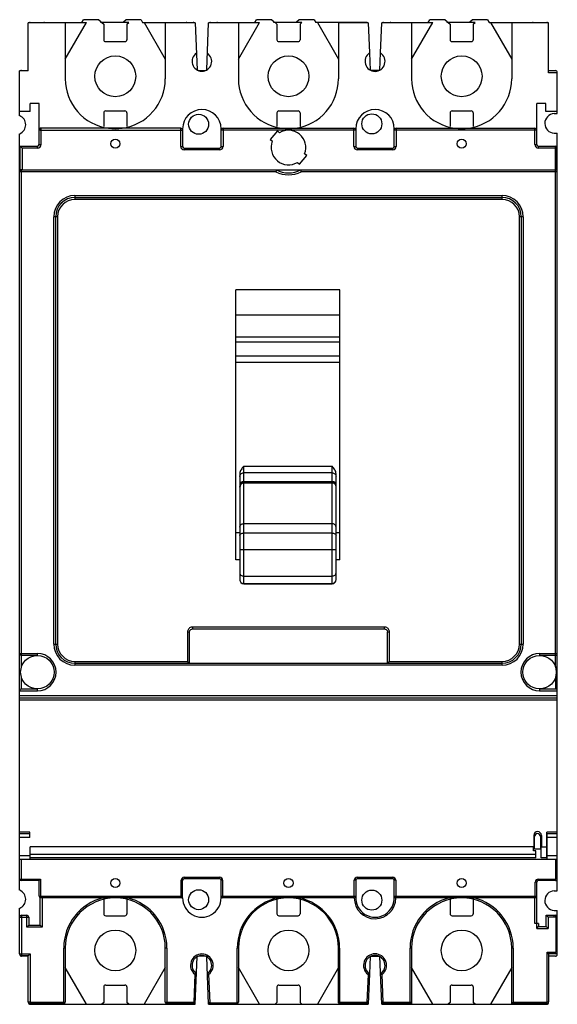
# Model space of a CAD drawing. Header units: millimetres. Extents: x 39 to 179, y 22 to 277.
import ezdxf

# ---------------------------------------------------------------- set-up
doc = ezdxf.new("R2010")
doc.units = ezdxf.units.MM
doc.header["$LTSCALE"] = 19.593719
doc.layers.get('0').update_dxf_attribs({"linetype": 'CONTINUOUS'})

msp = doc.modelspace()

# ---------------------------------------------------------------- linework, layer by layer
at = {"color": 7, "linetype": 'Continuous'}
for p, q in [((41.42, 263.9), (41.42, 276.4)), ((51.02, 276.4), (41.42, 276.4)), ((41.92, 276.52), (56.52, 276.52)), ((51.02, 267), (56.52, 276.52)), ((51.02, 276.4), (51.02, 261.9)), ((55.32, 276.52), (55.72, 277.22)), ((59.72, 277.22), (55.72, 277.22)), ((59.72, 277.22), (60.22, 276.72)), ((60.22, 276.52), (60.22, 276.72)), ((67.52, 276.52), (60.22, 276.52)), ((60.52, 276.52), (61.02, 276.02)), ((66.22, 276.72), (66.72, 277.22)), ((66.22, 276.52), (66.22, 276.72)), ((70.72, 277.22), (66.72, 277.22)), ((67.02, 276.02), (67.52, 276.52)), ((70.72, 277.22), (71.13, 276.52)), ((71.13, 276.52), (84.29, 276.52)), ((71.52, 276.52), (77.02, 267)), ((77.02, 276.4), (77.02, 261.9)), ((84.77, 276.4), (77.02, 276.4)), ((84.77, 276.4), (85.27, 264.18)), ((87.78, 264.18), (88.27, 276.4)), ((96.02, 276.4), (88.27, 276.4)), ((88.76, 276.52), (101.52, 276.52)), ((96.02, 267), (101.52, 276.52)), ((96.02, 276.4), (96.02, 261.9)), ((100.32, 276.52), (100.72, 277.22)), ((104.72, 277.22), (100.72, 277.22)), ((104.72, 277.22), (105.22, 276.72)), ((105.22, 276.52), (105.22, 276.72)), ((112.52, 276.52), (105.22, 276.52)), ((105.52, 276.52), (106.02, 276.02)), ((111.22, 276.72), (111.72, 277.22)), ((111.22, 276.52), (111.22, 276.72)), ((115.72, 277.22), (111.72, 277.22)), ((112.02, 276.02), (112.52, 276.52)), ((115.72, 277.22), (116.13, 276.52)), ((129.29, 276.52), (116.13, 276.52)), ((116.52, 276.52), (122.02, 267)), ((122.02, 276.4), (122.02, 261.9)), ((129.77, 276.4), (122.02, 276.4)), ((129.77, 276.4), (130.1, 268.58)), ((132.95, 268.58), (133.27, 276.4)), ((141.02, 276.4), (133.27, 276.4)), ((133.75, 276.52), (146.52, 276.52)), ((141.02, 267), (146.52, 276.52)), ((141.02, 276.4), (141.02, 261.9)), ((145.32, 276.52), (145.72, 277.22)), ((149.72, 277.22), (145.72, 277.22)), ((149.72, 277.22), (150.22, 276.72)), ((150.22, 276.52), (150.22, 276.72)), ((157.52, 276.52), (150.22, 276.52)), ((150.52, 276.52), (151.02, 276.02)), ((156.22, 276.72), (156.72, 277.22)), ((156.22, 276.52), (156.22, 276.72)), ((160.72, 277.22), (156.72, 277.22)), ((157.02, 276.02), (157.52, 276.52)), ((160.72, 277.22), (161.13, 276.52)), ((161.13, 276.52), (176.12, 276.52)), ((161.52, 276.52), (167.02, 267)), ((167.02, 276.4), (167.02, 261.9)), ((176.62, 276.4), (167.02, 276.4)), ((176.62, 263.4), (176.62, 276.4)), ((61.02, 276.02), (61.02, 272.02)), ((67.02, 276.02), (67.02, 272.02)), ((106.02, 276.02), (106.02, 272.02)), ((112.02, 276.02), (112.02, 272.02)), ((151.02, 276.02), (151.02, 272.02)), ((157.02, 276.02), (157.02, 272.02)), ((61.52, 271.52), (66.52, 271.52)), ((106.52, 271.52), (111.52, 271.52)), ((151.52, 271.52), (156.52, 271.52)), ((130.1, 268.58), (130.27, 264.13)), ((132.78, 264.13), (132.95, 268.58)), ((39.17, 252.29), (39.17, 263.9)), ((41.42, 263.9), (39.17, 263.9)), ((39.67, 264.02), (41.42, 264.02)), ((85.61, 264.02), (87.44, 264.02)), ((132.49, 264.02), (130.52, 264.02)), ((176.62, 264.02), (178.38, 264.02)), ((178.88, 263.4), (176.62, 263.4)), ((178.88, 252.83), (178.88, 263.52)), ((41.89, 253.4), (39.17, 253.4)), ((41.89, 253.4), (41.89, 255.5)), ((44.22, 255.5), (41.89, 255.5)), ((44.22, 244.8), (44.22, 255.5)), ((61.52, 253.52), (66.52, 253.52)), ((106.52, 253.52), (111.52, 253.52)), ((151.52, 253.52), (156.52, 253.52)), ((173.52, 244.8), (173.52, 255.5)), ((175.86, 255.5), (173.52, 255.5)), ((175.86, 253.4), (175.86, 255.5)), ((178.88, 253.4), (175.86, 253.4)), ((61.02, 253.02), (61.02, 249.51)), ((67.02, 253.02), (67.02, 249.51)), ((106.02, 253.02), (106.02, 249.51)), ((112.02, 253.02), (112.02, 249.51)), ((151.02, 253.02), (151.02, 249.51)), ((157.02, 253.02), (157.02, 249.51)), ((178.02, 252.83), (178.88, 252.83)), ((81.02, 249.02), (44.62, 249.02)), ((44.72, 244.8), (44.72, 248.52)), ((44.72, 248.52), (81.52, 248.52)), ((81.02, 244.3), (81.02, 249.02)), ((81.52, 248.9), (81.52, 244.3)), ((91.52, 244.3), (91.52, 248.9)), ((126.52, 248.52), (91.52, 248.52)), ((92.02, 249.02), (92.02, 244.3)), ((92.02, 249.02), (126.02, 249.02)), ((106.16, 248.32), (104.3, 246.09)), ((106.69, 247.87), (106.16, 248.32)), ((126.02, 244.3), (126.02, 249.02)), ((126.52, 248.9), (126.52, 244.3)), ((136.52, 244.3), (136.52, 248.9)), ((173.52, 248.52), (136.52, 248.52)), ((137.02, 249.02), (137.02, 244.3)), ((137.02, 249.02), (173.02, 249.02)), ((173.02, 244.8), (173.02, 249.02)), ((39.17, 51.15), (39.17, 247.59)), ((104.3, 246.09), (104.83, 245.65)), ((178.03, 247.74), (178.88, 247.74)), ((178.88, 51.01), (178.88, 247.74)), ((39.17, 244.4), (43.82, 244.4)), ((39.34, 238.1), (39.34, 244.4)), ((39.84, 243.9), (39.34, 244.4)), ((39.84, 243.9), (39.84, 238.23)), ((43.82, 243.9), (39.84, 243.9)), ((43.82, 243.9), (43.82, 244.4)), ((44.22, 244.8), (44.72, 244.8)), ((81.02, 244.3), (81.52, 244.3)), ((81.92, 243.9), (81.92, 243.4)), ((81.92, 243.9), (91.12, 243.9)), ((91.12, 243.4), (81.92, 243.4)), ((91.12, 243.4), (91.12, 243.9)), ((91.52, 244.3), (92.02, 244.3)), ((126.02, 244.3), (126.52, 244.3)), ((126.92, 243.9), (126.92, 243.4)), ((126.92, 243.9), (136.12, 243.9)), ((136.12, 243.4), (126.92, 243.4)), ((136.12, 243.4), (136.12, 243.9)), ((136.52, 244.3), (137.02, 244.3)), ((173.02, 244.8), (173.52, 244.8)), ((173.92, 244.4), (173.92, 243.9)), ((173.92, 244.4), (178.88, 244.4)), ((178.72, 243.9), (173.92, 243.9)), ((178.42, 238.23), (178.42, 244.4)), ((178.72, 238.1), (178.72, 244.1)), ((111.88, 239.73), (113.75, 241.95)), ((113.75, 241.95), (113.22, 242.4)), ((39.34, 238.23), (178.38, 238.23)), ((39.67, 109.21), (39.67, 238.23)), ((111.36, 240.17), (111.88, 239.73)), ((178.38, 109.2), (178.38, 238.23)), ((105.76, 237.73), (39.17, 237.73)), ((178.88, 237.73), (112.3, 237.73)), ((53.53, 231.56), (53.53, 230.56)), ((53.53, 231.56), (164.52, 231.56)), ((53.53, 231.06), (164.52, 231.06)), ((164.52, 230.56), (53.53, 230.56)), ((164.52, 230.56), (164.52, 231.56)), ((48.03, 115.08), (48.03, 226.06)), ((49.03, 226.06), (48.03, 226.06)), ((48.53, 115.08), (48.53, 226.06)), ((49.03, 226.06), (49.03, 115.08)), ((169.02, 115.08), (169.02, 226.06)), ((170.02, 226.06), (169.02, 226.06)), ((169.52, 226.06), (169.52, 115.08)), ((170.02, 226.06), (170.02, 115.08)), ((95.38, 136.97), (95.38, 207.07)), ((122.38, 207.07), (95.38, 207.07)), ((122.38, 136.97), (122.38, 207.07)), ((95.38, 200.6), (122.38, 200.6)), ((122.38, 194.77), (95.38, 194.77)), ((95.38, 193.57), (122.38, 193.57)), ((122.38, 189.85), (95.38, 189.85)), ((95.38, 188.32), (122.38, 188.32)), ((97.38, 130.76), (97.38, 161.24)), ((97.38, 161.24), (120.38, 161.24)), ((120.38, 130.76), (120.38, 161.24)), ((96.38, 159.32), (96.38, 131.76)), ((120.38, 159.53), (97.38, 159.53)), ((121.38, 156.09), (121.38, 159.32)), ((97.38, 157.32), (120.38, 157.32)), ((97.38, 157.17), (120.38, 157.17)), ((120.38, 156.88), (97.38, 156.88)), ((121.38, 131.76), (121.38, 155.96)), ((120.38, 146.34), (97.38, 146.34)), ((96.38, 143.97), (95.38, 143.97)), ((97.38, 143.92), (120.38, 143.92)), ((122.38, 143.97), (121.38, 143.97)), ((97.38, 139.65), (120.38, 139.65)), ((96.38, 136.97), (95.38, 136.97)), ((122.38, 136.97), (121.38, 136.97)), ((97.38, 132.75), (120.38, 132.75)), ((97.38, 130.79), (120.38, 130.79)), ((97.38, 130.76), (120.38, 130.76)), ((83.29, 118.2), (82.79, 118.2)), ((82.79, 118.2), (82.79, 110.58)), ((83.29, 110.08), (83.29, 118.2)), ((133.97, 119.49), (84.1, 119.49)), ((84.1, 119.49), (84.1, 118.99)), ((84.1, 118.99), (133.97, 118.99)), ((133.97, 118.99), (133.97, 119.49)), ((135.27, 118.19), (134.77, 118.19)), ((134.77, 110.08), (134.77, 118.19)), ((135.27, 110.58), (135.27, 118.19)), ((48.03, 115.08), (49.03, 115.08)), ((169.02, 115.08), (170.02, 115.08)), ((39.17, 112.63), (43.78, 112.63)), ((43.78, 112.13), (43.78, 112.63)), ((174.28, 112.63), (178.88, 112.63)), ((174.28, 112.63), (174.28, 112.13)), ((43.78, 112.13), (39.67, 112.13)), ((53.53, 110.58), (53.53, 109.58)), ((53.53, 110.58), (82.79, 110.58)), ((53.53, 110.08), (164.52, 110.08)), ((82.79, 110.58), (83.29, 110.08)), ((135.27, 110.58), (134.77, 110.08)), ((135.27, 110.58), (164.52, 110.58)), ((164.52, 109.58), (164.52, 110.58)), ((178.38, 112.13), (174.28, 112.13)), ((164.52, 109.58), (53.53, 109.58)), ((39.67, 103.43), (39.67, 106.34)), ((178.38, 106.32), (178.38, 103.43)), ((39.17, 102.93), (43.78, 102.93)), ((39.67, 103.43), (43.78, 103.43)), ((43.78, 102.93), (43.78, 103.43)), ((174.28, 103.43), (178.38, 103.43)), ((174.28, 103.43), (174.28, 102.93)), ((174.28, 102.93), (178.88, 102.93)), ((178.88, 101.62), (39.17, 101.62)), ((178.88, 101.02), (39.17, 101.02)), ((178.88, 100.5), (39.17, 100.5)), ((41.77, 66.24), (39.17, 66.24)), ((39.17, 65.84), (41.77, 65.84)), ((41.77, 64.84), (39.17, 64.84)), ((41.77, 64.84), (41.77, 66.24)), ((172.77, 65.39), (172.77, 62.39)), ((172.97, 61.79), (172.97, 65.09)), ((174.47, 65.09), (174.47, 61.79)), ((174.73, 65.39), (174.73, 62.39)), ((178.88, 66.24), (176.13, 66.24)), ((176.13, 62.39), (176.13, 66.24)), ((176.27, 65.84), (178.88, 65.84)), ((176.27, 59.14), (176.27, 65.84)), ((178.88, 64.84), (176.27, 64.84)), ((172.77, 62.39), (41.87, 62.39)), ((41.87, 59.14), (41.87, 62.39)), ((172.73, 61.4), (172.73, 62.39)), ((173.27, 61.4), (172.73, 61.4)), ((174.47, 61.79), (172.97, 61.79)), ((173.27, 59.55), (173.27, 61.4)), ((174.67, 62.39), (176.17, 62.39)), ((174.67, 59.55), (174.67, 62.39)), ((176.17, 59.55), (176.17, 62.39)), ((39.17, 60.14), (41.87, 60.14)), ((178.88, 59.14), (39.17, 59.14)), ((39.57, 59.14), (39.57, 53.64)), ((41.87, 60.55), (173.27, 60.55)), ((173.27, 59.55), (41.87, 59.55)), ((176.17, 59.55), (174.67, 59.55)), ((176.27, 60.14), (178.88, 60.14)), ((178.48, 54.14), (178.48, 59.14)), ((39.17, 54.04), (44.62, 54.04)), ((44.62, 54.04), (44.22, 53.64)), ((44.62, 54.04), (44.62, 49.17)), ((81.52, 53.74), (81.12, 53.74)), ((81.12, 49.17), (81.12, 53.74)), ((81.52, 49.16), (81.52, 53.74)), ((81.92, 54.54), (91.12, 54.54)), ((81.92, 54.54), (81.92, 54.14)), ((91.12, 54.14), (81.92, 54.14)), ((91.12, 54.14), (91.12, 54.54)), ((91.92, 53.74), (91.52, 53.74)), ((91.53, 49.13), (91.52, 53.74)), ((91.92, 53.74), (91.92, 49.17)), ((126.52, 53.74), (126.12, 53.74)), ((126.12, 49.17), (126.12, 53.74)), ((126.52, 53.74), (126.52, 49.57)), ((126.92, 54.54), (136.12, 54.54)), ((126.92, 54.54), (126.92, 54.14)), ((136.12, 54.14), (126.92, 54.14)), ((136.12, 54.14), (136.12, 54.54)), ((136.92, 53.74), (136.52, 53.74)), ((136.52, 49.57), (136.52, 53.74)), ((136.92, 53.74), (136.92, 49.17)), ((173.92, 54.04), (178.38, 54.04)), ((173.92, 54.04), (173.92, 53.64)), ((178.38, 53.64), (178.38, 54.04)), ((178.48, 54.14), (178.88, 54.14)), ((44.22, 53.64), (39.57, 53.64)), ((44.22, 49.57), (44.22, 53.64)), ((173.52, 53.24), (173.12, 53.24)), ((173.12, 49.17), (173.12, 53.24)), ((173.52, 41.22), (173.52, 53.24)), ((178.38, 53.64), (173.92, 53.64)), ((44.22, 49.57), (81.52, 49.57)), ((44.52, 42.04), (44.52, 49.17)), ((81.12, 49.17), (44.62, 49.17)), ((45.02, 49.17), (45.02, 41.54)), ((61.02, 49.17), (61.02, 45.02)), ((67.02, 49.17), (67.02, 45.02)), ((91.52, 49.57), (126.52, 49.57)), ((126.12, 49.17), (91.92, 49.17)), ((106.02, 49.17), (106.02, 45.02)), ((112.02, 49.17), (112.02, 45.02)), ((136.52, 49.57), (173.52, 49.57)), ((173.12, 49.17), (136.92, 49.17)), ((151.02, 49.17), (151.02, 45.02)), ((157.02, 49.17), (157.02, 45.02)), ((173.02, 42.54), (173.02, 49.17)), ((178.03, 51.01), (178.88, 51.01)), ((39.17, 34.64), (39.17, 46.46)), ((39.17, 44.14), (41.52, 44.14)), ((39.68, 44.64), (39.67, 34.14)), ((39.68, 44.64), (41.03, 44.64)), ((41.02, 41.54), (41.03, 44.64)), ((41.52, 44.14), (41.52, 42.04)), ((61.52, 44.52), (66.52, 44.52)), ((106.52, 44.52), (111.52, 44.52)), ((151.52, 44.52), (156.52, 44.52)), ((176.02, 44.64), (178.38, 44.64)), ((176.52, 44.14), (176.02, 44.64)), ((176.02, 41.71), (176.02, 44.64)), ((178.88, 44.14), (176.52, 44.14)), ((176.52, 44.14), (176.52, 41.21)), ((178.02, 45.92), (178.88, 45.91)), ((178.1, 44.14), (178.1, 44.64)), ((178.48, 44.14), (178.48, 35.14)), ((178.88, 34.52), (178.88, 45.91)), ((41.02, 41.54), (41.52, 42.04)), ((45.02, 41.54), (41.02, 41.54)), ((41.52, 42.04), (44.52, 42.04)), ((45.02, 41.54), (44.52, 42.04)), ((174.02, 42.54), (173.02, 42.54)), ((173.52, 41.22), (174.02, 41.72)), ((173.52, 41.22), (176.52, 41.21)), ((174.02, 42.54), (174.02, 41.72)), ((174.02, 41.72), (176.02, 41.71)), ((176.52, 41.21), (176.02, 41.71)), ((51.02, 36.14), (50.62, 36.14)), ((50.62, 21.64), (50.62, 36.14)), ((51.02, 36.14), (51.02, 22.04)), ((77.42, 36.14), (77.02, 36.14)), ((77.02, 22.04), (77.02, 36.14)), ((77.42, 36.14), (77.42, 21.64)), ((96.02, 36.14), (95.72, 36.14)), ((95.72, 22.04), (95.72, 36.14)), ((96.02, 36.14), (96.02, 22.04)), ((122.32, 36.14), (122.02, 36.14)), ((122.02, 21.94), (122.02, 36.14)), ((122.32, 36.14), (122.32, 21.64)), ((141.02, 36.14), (140.62, 36.14)), ((140.62, 22.04), (140.62, 36.14)), ((141.02, 36.14), (141.02, 21.64)), ((167.42, 36.14), (167.02, 36.14)), ((167.02, 21.64), (167.02, 36.14)), ((167.42, 36.14), (167.42, 22.04)), ((39.17, 34.64), (41.92, 34.64)), ((41.42, 34.14), (39.67, 34.14)), ((41.42, 34.02), (39.67, 34.02)), ((41.92, 34.64), (41.42, 34.14)), ((41.42, 22.14), (41.42, 34.14)), ((41.92, 34.64), (41.92, 21.64)), ((84.77, 21.52), (85.27, 33.86)), ((87.44, 34.02), (85.61, 34.02)), ((88.28, 21.52), (87.78, 33.86)), ((130.27, 33.92), (130.1, 29.47)), ((130.48, 34.02), (132.57, 34.02)), ((133.27, 21.52), (132.78, 33.92)), ((176.22, 35.04), (178.38, 35.04)), ((176.62, 34.64), (176.22, 35.04)), ((176.22, 22.14), (176.22, 35.04)), ((178.38, 34.64), (176.62, 34.64)), ((176.62, 34.64), (176.62, 22.14)), ((178.38, 34.02), (176.62, 34.02)), ((178.38, 34.64), (178.38, 35.04)), ((178.48, 35.14), (178.88, 35.14)), ((56.52, 21.52), (51.02, 31.05)), ((77.02, 31.05), (71.52, 21.52)), ((101.52, 21.52), (96.02, 31.05)), ((122.02, 31.05), (116.52, 21.52)), ((146.52, 21.52), (141.02, 31.05)), ((167.02, 31.05), (161.52, 21.52)), ((84.69, 29.33), (84.39, 22.04)), ((88.66, 21.94), (88.36, 29.33)), ((129.69, 29.27), (129.39, 22.04)), ((130.1, 29.47), (129.77, 21.52)), ((133.66, 22.04), (133.36, 29.27)), ((61.02, 26.02), (61.02, 22.02)), ((61.52, 26.52), (66.52, 26.52)), ((67.02, 26.02), (67.02, 22.02)), ((106.02, 26.02), (106.02, 22.02)), ((106.52, 26.52), (111.52, 26.52)), ((112.02, 26.02), (112.02, 22.02)), ((151.02, 26.02), (151.02, 22.02)), ((151.52, 26.52), (156.52, 26.52)), ((157.02, 26.02), (157.02, 22.02)), ((41.92, 22.04), (51.02, 22.04)), ((50.62, 21.64), (41.92, 21.64)), ((41.92, 21.52), (84.77, 21.52)), ((61.02, 22.02), (60.52, 21.52)), ((67.52, 21.52), (67.02, 22.02)), ((77.02, 22.04), (84.39, 22.04)), ((84.39, 21.64), (77.42, 21.64)), ((84.39, 22.04), (84.79, 22.03)), ((84.39, 21.64), (84.39, 22.04)), ((88.28, 21.52), (129.77, 21.52)), ((88.66, 21.94), (95.62, 21.94)), ((88.66, 21.64), (95.62, 21.64)), ((95.62, 21.64), (95.62, 21.94)), ((95.72, 22.04), (96.02, 22.04)), ((106.02, 22.02), (105.52, 21.52)), ((112.52, 21.52), (112.02, 22.02)), ((122.02, 22.04), (129.39, 22.04)), ((129.39, 21.64), (122.32, 21.64)), ((129.39, 22.04), (129.79, 22.03)), ((129.39, 21.64), (129.39, 22.04)), ((133.26, 22.03), (133.66, 22.04)), ((133.27, 21.52), (176.12, 21.52)), ((133.66, 22.04), (140.62, 22.04)), ((133.66, 22.04), (133.66, 21.64)), ((141.02, 21.64), (133.66, 21.64)), ((140.62, 22.04), (141.02, 21.64)), ((151.02, 22.02), (150.52, 21.52)), ((157.52, 21.52), (157.02, 22.02)), ((167.42, 22.04), (167.02, 21.64)), ((176.12, 21.64), (167.02, 21.64)), ((167.42, 22.04), (176.12, 22.04)), ((176.12, 21.64), (176.12, 22.04)), ((176.22, 22.14), (176.62, 22.14))]:
    msp.add_line(p, q, dxfattribs=at)
for centre, radius in [((64.02, 262.52), 5.3), ((109.02, 262.52), 5.3), ((154.02, 262.52), 5.3), ((85.68, 250.06), 2.6), ((130.68, 250.17), 2.6), ((64.02, 245.02), 1.2), ((154.02, 245.02), 1.2), ((43.78, 107.78), 4.35), ((174.27, 107.78), 4.35), ((64.02, 53.02), 1.2), ((109.02, 53.02), 1.2), ((154.02, 53.02), 1.2), ((85.68, 48.69), 2.6), ((130.68, 48.58), 2.6), ((64.02, 35.52), 5.3), ((109.02, 35.52), 5.3), ((154.02, 35.52), 5.3)]:
    msp.add_circle(centre, radius, dxfattribs=at)
for centre, radius, start, end in [((41.92, 276.02), 0.5, 90.1342, 130.4147), ((45.42, 276.02), 0.5, 49.5853, 90), ((82.62, 276.02), 0.5, 90, 130.2074), ((84.29, 276.02), 0.5, 49.6199, 90), ((88.76, 276.02), 0.5, 90.1342, 130.4147), ((90.42, 276.02), 0.5, 49.5853, 90), ((127.62, 276.02), 0.5, 90, 130.2074), ((129.29, 276.02), 0.5, 49.6199, 90), ((133.75, 276.02), 0.5, 90.1342, 130.4147), ((135.42, 276.02), 0.5, 49.5853, 90), ((172.62, 276.02), 0.5, 90, 130.2074), ((176.12, 276.02), 0.5, 49.6199, 90), ((61.52, 272.02), 0.5, 180, 270), ((66.52, 272.02), 0.5, 270, 360), ((106.52, 272.02), 0.5, 180, 270), ((111.52, 272.02), 0.5, 270, 360), ((151.52, 272.02), 0.5, 180, 270), ((156.52, 272.02), 0.5, 270, 360), ((86.52, 266.4), 2.55, 123.9802, 56.0198), ((131.52, 266.4), 2.6, 123.2432, 56.7568), ((39.67, 263.52), 0.5, 90.1342, 130.4147), ((178.38, 263.52), 0.5, 0, 90), ((64.02, 261.9), 13, 180, 262.2314), ((64.02, 261.9), 13, 277.7686, 360), ((109.02, 261.9), 13, 180, 262.2314), ((109.02, 261.9), 13, 277.7686, 360), ((154.02, 261.9), 13, 180, 262.2314), ((154.02, 261.9), 13, 277.7686, 360), ((61.52, 253.02), 0.5, 90, 180), ((66.52, 253.02), 0.5, 0, 90), ((86.52, 248.9), 5, 360, 180), ((106.52, 253.02), 0.5, 90, 180), ((111.52, 253.02), 0.5, 0, 90), ((131.52, 248.9), 5, 360, 180), ((151.52, 253.02), 0.5, 90, 180), ((156.52, 253.02), 0.5, 0, 90), ((38.18, 249.94), 2.55, 293.0006, 66.9994), ((178.18, 250.28), 2.55, 93.5128, 266.7682), ((44.62, 248.62), 0.4, 90, 180), ((64.02, 261.9), 13, 262.2314, 277.7686), ((81.02, 248.52), 0.5, 0, 90), ((92.02, 248.52), 0.5, 90, 180), ((109.02, 244.02), 4.5, 338.7974, 121.2026), ((109.02, 261.9), 13, 262.2314, 277.7686), ((126.02, 248.52), 0.5, 0, 90), ((137.02, 248.52), 0.5, 90, 180), ((154.02, 261.9), 13, 262.2314, 277.7686), ((173.02, 248.52), 0.5, 0, 90), ((109.02, 244.02), 4.5, 158.7974, 301.2026), ((43.82, 244.8), 0.9, 270, 360), ((43.82, 244.8), 0.4, 270, 360), ((81.92, 244.3), 0.9, 180, 270), ((81.92, 244.3), 0.4, 180, 270), ((91.12, 244.3), 0.9, 270, 360), ((91.12, 244.3), 0.4, 270, 360), ((126.92, 244.3), 0.9, 180, 270), ((126.92, 244.3), 0.4, 180, 270), ((136.12, 244.3), 0.9, 270, 360), ((136.12, 244.3), 0.4, 270, 360), ((173.92, 244.8), 0.9, 180, 270), ((173.92, 244.8), 0.4, 180, 270), ((178.42, 244.1), 0.3, 0, 90), ((39.67, 237.73), 0.5, 90, 180), ((143.7, 228.49), 39.05, 165.5513, 166.3076), ((109.03, 244.03), 6.59, 241.4866, 298.5134), ((178.38, 237.73), 0.5, 0, 90), ((109.03, 244.03), 7.09, 242.5244, 297.4756), ((53.53, 226.06), 5.5, 90, 180), ((53.53, 226.06), 5, 90, 180), ((53.53, 226.06), 4.5, 90, 180), ((164.52, 226.06), 5.5, 360, 90), ((164.52, 226.06), 5, 0, 90), ((164.52, 226.06), 4.5, 0, 90), ((97.38, 156.32), 1, 90, 180), ((97.36, 156.18), 0.985, 134.6345, 179.9508), ((97.38, 156.17), 1, 90.016, 95.9706), ((120.38, 156.32), 1, 0, 90), ((120.38, 156.17), 1, 84.0294, 89.984), ((120.39, 156.18), 0.985, 0.0492, 45.3655), ((120.53, 155.96), 0.849, 0.0761, 12.9802), ((98.1, 155.57), 1.72, 172.5091, 180.0121), ((97.38, 131.76), 1, 180, 270), ((120.38, 131.76), 1, 270, 360), ((84.32, 118.16), 1.53, 171.647, 178.6452), ((84.13, 117.91), 1.58, 91.1386, 97.9259), ((133.94, 117.96), 1.54, 81.7437, 88.6847), ((133.72, 118.16), 1.55, 1.1229, 8.0301), ((53.53, 115.08), 5.5, 180, 270), ((53.53, 115.08), 5, 180, 270), ((53.53, 115.08), 4.5, 180, 270), ((164.52, 115.08), 5.5, 270, 0), ((164.52, 115.08), 5, 270, 360), ((164.52, 115.08), 4.5, 270, 360), ((39.67, 112.63), 0.5, 180, 270), ((43.78, 107.78), 4.85, 270, 90), ((174.28, 107.78), 4.85, 90, 270), ((178.38, 112.63), 0.5, 270, 360), ((39.67, 102.93), 0.5, 90, 180), ((178.38, 102.93), 0.5, 0, 90), ((173.75, 65.39), 0.98, 0, 180), ((173.72, 65.09), 0.75, 0, 180), ((39.57, 54.04), 0.4, 180, 270), ((81.92, 53.74), 0.8, 90, 180), ((81.92, 53.74), 0.4, 90, 180), ((91.12, 53.74), 0.8, 0, 90), ((91.12, 53.74), 0.4, 0, 90), ((126.92, 53.74), 0.8, 90, 180), ((126.92, 53.74), 0.4, 90, 180), ((136.12, 53.74), 0.8, 0, 90), ((136.12, 53.74), 0.4, 0, 90), ((173.92, 53.24), 0.8, 90, 180), ((178.38, 54.14), 0.5, 270, 360), ((178.38, 54.14), 0.1, 270, 360), ((38.18, 48.81), 2.55, 293.0094, 67.0146), ((173.92, 53.24), 0.4, 90, 180), ((44.62, 49.57), 0.4, 180, 270), ((64.02, 36.14), 13.4, 103.5628, 180), ((64.02, 36.14), 13, 0, 180), ((64.02, 36.14), 13.4, 360, 76.4428), ((81.12, 49.57), 0.4, 270, 360), ((86.52, 49.14), 5, 179.7891, 0.2109), ((91.92, 49.57), 0.4, 180, 270), ((109.02, 36.14), 13.3, 101.6357, 180), ((109.02, 36.14), 13, 0, 180), ((109.02, 36.14), 13.3, 360, 78.3617), ((126.12, 49.57), 0.4, 269.9812, 360), ((131.52, 49.14), 5.4, 180.2824, 0.2618), ((131.52, 49.14), 5, 175.3636, 4.6364), ((136.92, 49.57), 0.4, 180, 270), ((154.02, 36.14), 13.4, 103.5665, 180), ((154.02, 36.14), 13, 0, 180), ((154.02, 36.14), 13.4, 360, 76.4393), ((173.12, 49.57), 0.4, 270, 360), ((178.18, 48.46), 2.55, 93.2318, 266.4872), ((39.67, 44.14), 0.5, 89.8595, 180), ((41.02, 44.14), 0.5, 0, 89.8595), ((61.52, 45.02), 0.5, 180, 270), ((66.52, 45.02), 0.5, 270, 360), ((106.52, 45.02), 0.5, 180, 270), ((111.52, 45.02), 0.5, 270, 360), ((151.52, 45.02), 0.5, 180, 270), ((156.52, 45.02), 0.5, 270, 360), ((178.38, 44.14), 0.5, 0, 89.8595), ((39.67, 34.64), 0.5, 180, 270), ((39.67, 34.52), 0.5, 178.9989, 270), ((86.52, 31.64), 2.95, 308.426, 231.574), ((86.52, 31.64), 2.55, 303.9745, 236.0068), ((131.52, 31.64), 3, 307.6772, 232.3228), ((131.52, 31.64), 2.6, 303.2352, 236.7648), ((178.38, 35.14), 0.5, 270, 360), ((178.38, 35.14), 0.1, 270, 360), ((178.38, 34.52), 0.5, 270, 360), ((79.75, 40.14), 11.88, 294.5866, 296.772), ((93.28, 40.09), 11.83, 243.2232, 245.4182), ((124.65, 40.1), 11.95, 294.9525, 297.1336), ((138.37, 40.05), 11.89, 242.8613, 245.0526), ((61.52, 26.02), 0.5, 90, 180), ((66.52, 26.02), 0.5, 0, 90), ((106.52, 26.02), 0.5, 90, 180), ((111.52, 26.02), 0.5, 0, 90), ((151.52, 26.02), 0.5, 90, 180), ((156.52, 26.02), 0.5, 0, 90), ((41.92, 22.14), 0.5, 180, 270), ((41.92, 22.02), 0.5, 178.9988, 270), ((45.42, 22.02), 0.5, 270, 310.2074), ((50.62, 22.04), 0.4, 270, 360), ((77.42, 22.04), 0.4, 180, 270), ((82.62, 22.02), 0.5, 229.5853, 270), ((84.39, 22.04), 0.4, 270, 357.6398), ((88.66, 22.04), 0.4, 182.3602, 270), ((90.42, 22.02), 0.5, 270, 310.2074), ((95.62, 22.04), 0.4, 270, 360), ((95.62, 22.04), 0.1, 270, 360), ((122.32, 21.94), 0.3, 180, 270), ((127.62, 22.02), 0.5, 229.5853, 270), ((129.39, 22.04), 0.4, 270, 357.6574), ((133.66, 22.04), 0.4, 182.3782, 270), ((135.42, 22.02), 0.5, 270, 310.2074), ((172.62, 22.02), 0.5, 229.5853, 270), ((176.12, 22.14), 0.5, 270, 360), ((176.12, 22.14), 0.1, 270, 360), ((176.12, 22.02), 0.5, 270, 1.0012)]:
    msp.add_arc(centre, radius, start, end, dxfattribs=at)
for points, knots in [([(87.44, 264.02), (87.24, 263.95), (86.84, 263.85), (86.21, 263.85), (85.8, 263.95), (85.61, 264.02)], [0, 0, 0, 0, 0.333371, 0.666629, 1, 1, 1, 1]), ([(44.22, 248.62), (44.22, 248.62), (44.23, 248.62), (44.24, 248.62), (44.25, 248.62), (44.27, 248.61), (44.32, 248.6), (44.38, 248.59), (44.45, 248.58), (44.57, 248.55), (44.66, 248.54), (44.72, 248.52)], [0, 0, 0, 0, 0.004952, 0.019652, 0.043883, 0.077434, 0.171031, 0.296229, 0.448052, 0.620538, 1, 1, 1, 1]), ([(44.62, 249.02), (44.63, 249.02), (44.62, 249.02), (44.63, 249.01), (44.63, 249), (44.63, 248.97), (44.64, 248.93), (44.66, 248.87), (44.67, 248.8), (44.69, 248.68), (44.71, 248.59), (44.72, 248.52)], [0, 0, 0, 0, 0.004906, 0.019561, 0.043792, 0.077344, 0.170866, 0.296128, 0.44797, 0.620309, 1, 1, 1, 1]), ([(112.18, 238.23), (112.18, 238.22), (112.22, 238.05), (112.26, 237.89), (112.3, 237.73)], [0, 0, 0, 0, 0.078751, 1, 1, 1, 1]), ([(97.38, 161.24), (97.26, 161.1), (97.02, 160.82), (96.59, 160.23), (96.38, 159.69), (96.38, 159.32)], [0, 0, 0, 0, 0.252784, 0.50487, 1, 1, 1, 1]), ([(121.38, 159.32), (121.38, 159.69), (121.17, 160.23), (120.74, 160.82), (120.5, 161.1), (120.38, 161.24)], [0, 0, 0, 0, 0.49512, 0.747214, 1, 1, 1, 1]), ([(96.38, 158.62), (96.38, 158.73), (96.43, 158.98), (96.66, 159.28), (96.99, 159.49), (97.25, 159.53), (97.38, 159.53)], [0, 0, 0, 0, 0.239874, 0.4858, 0.740041, 1, 1, 1, 1]), ([(120.38, 159.53), (120.51, 159.53), (120.77, 159.49), (121.1, 159.28), (121.33, 158.98), (121.38, 158.73), (121.38, 158.62)], [0, 0, 0, 0, 0.259959, 0.5142, 0.760126, 1, 1, 1, 1]), ([(97.38, 156.88), (97.24, 156.88), (96.97, 156.8), (96.67, 156.52), (96.47, 156.17), (96.41, 155.92), (96.39, 155.79)], [0, 0, 0, 0, 0.25802, 0.509985, 0.756339, 1, 1, 1, 1]), ([(96.67, 156.88), (96.75, 156.96), (96.94, 157.09), (97.16, 157.15), (97.28, 157.16)], [0, 0, 0, 0, 0.498979, 1, 1, 1, 1]), ([(121.36, 156.15), (121.33, 156.26), (121.25, 156.46), (120.94, 156.77), (120.6, 156.88), (120.38, 156.88)], [0, 0, 0, 0, 0.242528, 0.491022, 1, 1, 1, 1]), ([(120.48, 157.16), (120.6, 157.15), (120.82, 157.09), (121.01, 156.96), (121.09, 156.88)], [0, 0, 0, 0, 0.501021, 1, 1, 1, 1]), ([(96.38, 145.43), (96.38, 145.55), (96.43, 145.79), (96.66, 146.1), (96.99, 146.3), (97.25, 146.34), (97.38, 146.34)], [0, 0, 0, 0, 0.240082, 0.48609, 0.740242, 1, 1, 1, 1]), ([(121.38, 145.42), (121.38, 145.54), (121.33, 145.79), (121.1, 146.09), (120.77, 146.3), (120.51, 146.34), (120.38, 146.34)], [0, 0, 0, 0, 0.241063, 0.487454, 0.741192, 1, 1, 1, 1]), ([(96.38, 143.3), (96.38, 143.39), (96.45, 143.57), (96.68, 143.76), (97, 143.89), (97.25, 143.92), (97.38, 143.92)], [0, 0, 0, 0, 0.19342, 0.423879, 0.698314, 1, 1, 1, 1]), ([(120.38, 143.92), (120.51, 143.92), (120.75, 143.89), (121.08, 143.76), (121.31, 143.57), (121.38, 143.39), (121.38, 143.3)], [0, 0, 0, 0, 0.301686, 0.576121, 0.80658, 1, 1, 1, 1]), ([(96.38, 139.55), (96.38, 139.56), (96.41, 139.58), (96.46, 139.59), (96.56, 139.61), (96.68, 139.62), (96.83, 139.63), (97.07, 139.64), (97.25, 139.65), (97.38, 139.65)], [0, 0, 0, 0, 0.026589, 0.085473, 0.178199, 0.301655, 0.451552, 0.622405, 1, 1, 1, 1]), ([(120.38, 139.65), (120.51, 139.65), (120.69, 139.64), (120.93, 139.63), (121.08, 139.62), (121.2, 139.61), (121.29, 139.59), (121.35, 139.58), (121.38, 139.56), (121.38, 139.55)], [0, 0, 0, 0, 0.377595, 0.548448, 0.698345, 0.821801, 0.914527, 0.973411, 1, 1, 1, 1]), ([(96.38, 133.51), (96.38, 133.41), (96.44, 133.2), (96.67, 132.94), (97, 132.78), (97.25, 132.75), (97.38, 132.75)], [0, 0, 0, 0, 0.218294, 0.456365, 0.719882, 1, 1, 1, 1]), ([(120.38, 132.75), (120.51, 132.75), (120.76, 132.78), (121.09, 132.94), (121.32, 133.2), (121.38, 133.41), (121.38, 133.51)], [0, 0, 0, 0, 0.280118, 0.543635, 0.781706, 1, 1, 1, 1]), ([(96.38, 131.79), (96.38, 131.66), (96.43, 131.39), (96.65, 131.06), (96.99, 130.84), (97.25, 130.79), (97.38, 130.79)], [0, 0, 0, 0, 0.249584, 0.499411, 0.749584, 1, 1, 1, 1]), ([(120.38, 130.79), (120.51, 130.79), (120.77, 130.84), (121.1, 131.06), (121.33, 131.39), (121.38, 131.66), (121.38, 131.79)], [0, 0, 0, 0, 0.250416, 0.500589, 0.750416, 1, 1, 1, 1]), ([(83.91, 119.48), (83.78, 119.46), (83.5, 119.38), (83.16, 119.13), (82.91, 118.79), (82.83, 118.52), (82.81, 118.38)], [0, 0, 0, 0, 0.249916, 0.500005, 0.750095, 1, 1, 1, 1]), ([(83.29, 118.2), (83.29, 118.3), (83.33, 118.5), (83.51, 118.77), (83.77, 118.95), (83.99, 118.99), (84.09, 118.99), (84.1, 118.99), (84.1, 118.99)], [0, 0, 0, 0, 0.238628, 0.489382, 0.744076, 0.996057, 0.997933, 1, 1, 1, 1]), ([(133.97, 118.99), (134.07, 118.99), (134.28, 118.95), (134.54, 118.78), (134.73, 118.51), (134.77, 118.3), (134.77, 118.19), (134.77, 118.19)], [0, 0, 0, 0, 0.240917, 0.492511, 0.746669, 0.998339, 1, 1, 1, 1]), ([(135.25, 118.37), (135.23, 118.51), (135.15, 118.78), (134.9, 119.12), (134.56, 119.37), (134.29, 119.46), (134.16, 119.48)], [0, 0, 0, 0, 0.249916, 0.500005, 0.750086, 1, 1, 1, 1]), ([(178.43, 44.57), (178.43, 44.58), (178.42, 44.61), (178.4, 44.64), (178.38, 44.64)], [0, 0, 0, 0, 0.364885, 1, 1, 1, 1]), ([(178.48, 44.14), (178.48, 44.23), (178.47, 44.37), (178.45, 44.52), (178.43, 44.57)], [0, 0, 0, 0, 0.57498, 1, 1, 1, 1]), ([(85.61, 34.02), (85.8, 34.1), (86.21, 34.2), (86.84, 34.2), (87.24, 34.1), (87.44, 34.02)], [0, 0, 0, 0, 0.333371, 0.666629, 1, 1, 1, 1]), ([(41.92, 22.04), (41.86, 22.04), (41.74, 22.05), (41.58, 22.07), (41.48, 22.09), (41.42, 22.12), (41.42, 22.14)], [0, 0, 0, 0, 0.37069, 0.684925, 0.897771, 1, 1, 1, 1]), ([(88.26, 22.03), (88.26, 22.01), (88.3, 21.98), (88.44, 21.94), (88.57, 21.94), (88.66, 21.94)], [0, 0, 0, 0, 0.112805, 0.327588, 1, 1, 1, 1]), ([(88.66, 21.94), (88.66, 21.9), (88.66, 21.85), (88.66, 21.78), (88.66, 21.73), (88.66, 21.7), (88.66, 21.67), (88.66, 21.65), (88.66, 21.64), (88.66, 21.64)], [0, 0, 0, 0, 0.382146, 0.555625, 0.707142, 0.831464, 0.923676, 0.980565, 1, 1, 1, 1])]:
    msp.add_open_spline(points, degree=3, knots=knots, dxfattribs=at)
msp.add_open_spline([(96.38, 155.8), (96.38, 155.91), (96.4, 156.02), (96.44, 156.13)], degree=3, dxfattribs=at)

doc.saveas('drawing.dxf')
